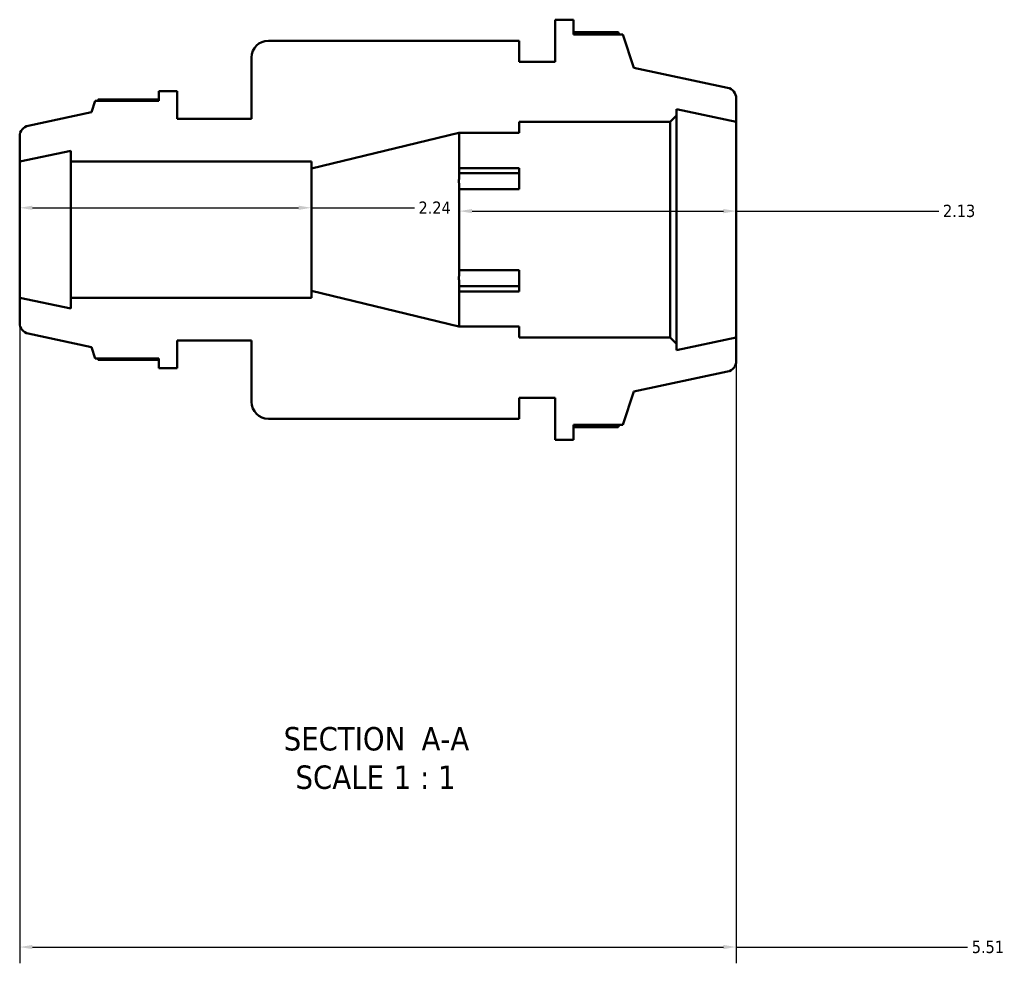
# Model space of a CAD drawing. Header units: inches. Extents: x -2.8 to 52.1, y -14.1 to 33.3.
# Tile 3 of 8: x 18.3 to 25.8, y -14.1 to -6.8. Entities that reach past the tile are written whole.
import ezdxf

# ---------------------------------------------------------------- set-up
doc = ezdxf.new("R2010")
doc.units = ezdxf.units.IN
doc.header["$MEASUREMENT"] = 0
for name, color, linetype, lineweight in [('Dimension (ANSI)', 7, 'Continuous', 25), ('Symbol (ANSI)', 7, 'Continuous', 25), ('Visible (ANSI)', 7, 'Continuous', 50)]:
    doc.layers.add(name, color=color, linetype=linetype, lineweight=lineweight)
doc.styles.add('Label Text (ANSI)', font='tahoma.ttf')
doc.styles.add('Note Text (ANSI)', font='tahoma.ttf')
doc.dimstyles.new('Default (ANSI)', dxfattribs={"dimtxt": 0.094488, "dimasz": 0.098425, "dimexe": 0.125, "dimexo": 0.0625, "dimgap": 0.031496, "dimtad": 0, "dimtih": 1, "dimtoh": 1, "dimrnd": 1e-08, "dimzin": 4, "dimdsep": 46, "dimtxsty": 'Note Text (ANSI)', "dimcen": 0.09, "dimdle": 0.393701, "dimclrd": 256, "dimclre": 256, "dimclrt": 5, "dimadec": 0, "dimazin": 1, "dimtfac": 1, "dimtofl": 0, "dimtmove": 0, "dimatfit": 3, "dimfxl": 1, "dimtolj": 1, "dimtzin": 4, "dimlwd": -1, "dimlwe": -1, "dimarcsym": 0})

# ---------------------------------------------------------------- blocks, each defined once
blk = doc.blocks.new('*D7')
at = {"layer": 'Defpoints', "color": 0, "transparency": 16777216}
for p in [(18.2569, -8.9745), (23.7687, -9.2796), (23.7687, -13.968)]:
    blk.add_point(p, dxfattribs=at)
at = {"layer": 'Dimension (ANSI)', "transparency": 16777216}
for p, q in [((18.2569, -9.037), (18.2569, -14.093)), ((23.7687, -9.3421), (23.7687, -14.093)), ((18.3553, -13.968), (23.6703, -13.968)), ((23.7687, -13.968), (25.5495, -13.968))]:
    blk.add_line(p, q, dxfattribs=at)
for points in [[(18.3553, -13.9516), (18.3553, -13.9844), (18.2569, -13.968)], [(23.6703, -13.9516), (23.6703, -13.9844), (23.7687, -13.968)]]:
    blk.add_solid(points, dxfattribs=at)
at = {"layer": 'Dimension (ANSI)', "color": 5, "transparency": 16777216, "insert": (25.5809, -13.9196), "char_height": 0.09449, "attachment_point": 1, "style": 'Note Text (ANSI)'}
blk.add_mtext('\\A1;5.51', dxfattribs=at)
blk = doc.blocks.new('*D8')
at = {"layer": 'Defpoints', "color": 0, "transparency": 16777216}
for p in [(20.501, -8.2824), (18.2569, -8.4509), (20.501, -8.4509)]:
    blk.add_point(p, dxfattribs=at)
at = {"layer": 'Dimension (ANSI)', "transparency": 16777216}
for p, q in [((18.3553, -8.2824), (20.4026, -8.2824)), ((20.501, -8.2824), (21.2934, -8.2824))]:
    blk.add_line(p, q, dxfattribs=at)
for points in [[(18.3553, -8.266), (18.3553, -8.2988), (18.2569, -8.2824)], [(20.4026, -8.266), (20.4026, -8.2988), (20.501, -8.2824)]]:
    blk.add_solid(points, dxfattribs=at)
at = {"layer": 'Dimension (ANSI)', "color": 5, "transparency": 16777216, "insert": (21.3249, -8.2342), "char_height": 0.09449, "attachment_point": 1, "style": 'Note Text (ANSI)'}
blk.add_mtext('\\A1;2.24', dxfattribs=at)
blk = doc.blocks.new('*D9')
at = {"layer": 'Defpoints', "color": 0, "transparency": 16777216}
for p in [(23.7687, -8.308), (21.6387, -8.4509), (23.7687, -8.4509)]:
    blk.add_point(p, dxfattribs=at)
at = {"layer": 'Dimension (ANSI)', "transparency": 16777216}
for p, q in [((21.7371, -8.308), (23.6703, -8.308)), ((23.7687, -8.308), (25.3283, -8.308))]:
    blk.add_line(p, q, dxfattribs=at)
for points in [[(21.7371, -8.2916), (21.7371, -8.3244), (21.6387, -8.308)], [(23.6703, -8.2916), (23.6703, -8.3244), (23.7687, -8.308)]]:
    blk.add_solid(points, dxfattribs=at)
at = {"layer": 'Dimension (ANSI)', "color": 5, "transparency": 16777216, "insert": (25.3598, -8.2588), "char_height": 0.09449, "attachment_point": 1, "style": 'Note Text (ANSI)'}
blk.add_mtext('\\A1;2.13', dxfattribs=at)

msp = doc.modelspace()

# ---------------------------------------------------------------- linework, layer by layer
at = {"layer": 'Visible (ANSI)'}
for p, q in [((22.517, -6.8359), (22.375, -6.8359)), ((22.375, -6.8359), (22.375, -7.1589)), ((22.517, -6.9489), (22.517, -6.8359)), ((22.861, -6.9313), (22.517, -6.9313)), ((22.8977, -6.9489), (22.517, -6.9489)), ((22.9813, -7.2061), (22.8977, -6.9489)), ((22.0989, -6.9974), (20.17, -6.9974)), ((22.0989, -7.1589), (22.0989, -6.9974)), ((20.0408, -7.1266), (20.0408, -7.5989)), ((22.375, -7.1589), (22.0989, -7.1589)), ((23.7031, -7.3595), (22.9813, -7.2061)), ((19.4695, -7.3859), (19.3275, -7.3859)), ((19.3275, -7.3859), (19.3275, -7.4604)), ((19.4695, -7.5989), (19.4695, -7.3859)), ((18.8366, -7.4604), (18.8081, -7.5483)), ((19.3275, -7.4604), (18.8366, -7.4604)), ((19.3275, -7.4488), (18.8608, -7.4488)), ((23.7687, -7.6221), (23.7687, -7.4406)), ((18.8081, -7.5483), (18.3225, -7.6515)), ((23.2597, -7.6221), (23.3094, -7.5724)), ((23.3094, -7.5724), (23.3094, -7.5245)), ((23.3094, -7.5245), (23.7687, -7.6221)), ((23.3094, -9.3293), (23.3094, -7.5724)), ((20.0408, -7.5989), (19.4695, -7.5989)), ((22.0989, -7.7057), (22.0989, -7.6221)), ((22.0989, -7.6221), (23.2597, -7.6221)), ((23.2597, -7.6221), (23.2597, -9.2796)), ((23.7687, -9.2796), (23.7687, -7.6221)), ((20.501, -7.9796), (21.6357, -7.7057)), ((21.6357, -7.7057), (22.0989, -7.7057)), ((21.6387, -8.0497), (21.6387, -7.7057)), ((18.2569, -7.7325), (18.2569, -7.9272)), ((18.2569, -7.9272), (18.6506, -7.8436)), ((18.6506, -7.8436), (18.6506, -7.9272)), ((18.2569, -8.9745), (18.2569, -7.9272)), ((18.6506, -7.9272), (20.501, -7.9272)), ((18.6506, -8.9745), (18.6506, -7.9272)), ((20.501, -7.9272), (20.501, -7.9796)), ((20.501, -8.9221), (20.501, -7.9796)), ((21.6387, -7.9765), (22.0989, -7.9765)), ((21.6387, -8.0168), (22.0989, -8.0168)), ((22.0989, -8.0168), (22.0989, -7.9765)), ((22.0989, -8.1398), (22.0989, -8.0168)), ((21.6387, -8.7949), (21.6387, -8.1069)), ((22.0989, -8.1398), (21.6387, -8.1398)), ((21.6387, -8.7619), (22.0989, -8.7619)), ((22.0989, -8.8849), (22.0989, -8.7619)), ((21.6387, -9.196), (21.6387, -8.852)), ((21.6357, -9.196), (20.501, -8.9221)), ((20.501, -8.9221), (20.501, -8.9745)), ((22.0989, -8.8849), (21.6387, -8.8849)), ((22.0989, -8.9252), (21.6387, -8.9252)), ((22.0989, -8.9252), (22.0989, -8.8849)), ((18.6506, -9.0582), (18.2569, -8.9745)), ((18.2569, -8.9745), (18.2569, -9.1692)), ((20.501, -8.9745), (18.6506, -8.9745)), ((18.6506, -8.9745), (18.6506, -9.0582)), ((22.0989, -9.196), (21.6357, -9.196)), ((22.0989, -9.2796), (22.0989, -9.196)), ((18.3225, -9.2502), (18.8081, -9.3535)), ((19.4695, -9.5159), (19.4695, -9.3029)), ((19.4695, -9.3029), (20.0408, -9.3029)), ((20.0408, -9.3029), (20.0408, -9.7752)), ((23.2597, -9.2796), (22.0989, -9.2796)), ((23.3094, -9.3293), (23.2597, -9.2796)), ((23.7687, -9.2796), (23.3094, -9.3772)), ((23.7687, -9.4611), (23.7687, -9.2796)), ((18.8081, -9.3535), (18.8366, -9.4413)), ((23.3094, -9.3772), (23.3094, -9.3293)), ((18.8366, -9.4413), (19.3275, -9.4413)), ((18.8608, -9.4529), (19.3275, -9.4529)), ((19.3275, -9.4413), (19.3275, -9.5159)), ((19.3275, -9.5159), (19.4695, -9.5159)), ((22.9813, -9.6956), (23.7031, -9.5422)), ((22.0989, -9.9044), (22.0989, -9.7429)), ((22.0989, -9.7429), (22.375, -9.7429)), ((22.375, -9.7429), (22.375, -10.0659)), ((22.8977, -9.9528), (22.9813, -9.6956)), ((20.17, -9.9044), (22.0989, -9.9044)), ((22.517, -10.0659), (22.517, -9.9528)), ((22.517, -9.9528), (22.8977, -9.9528)), ((22.517, -9.9705), (22.861, -9.9705)), ((22.375, -10.0659), (22.517, -10.0659))]:
    msp.add_line(p, q, dxfattribs=at)
for centre, radius, start, end in [((20.17, -7.1266), 0.1292, 90, 180), ((23.6858, -7.4406), 0.0829, 0, 78), ((18.3398, -7.7325), 0.0829, 102, 180), ((18.3398, -9.1692), 0.0829, 180, 258), ((23.6858, -9.4611), 0.0829, 282, 0), ((20.17, -9.7752), 0.1292, 180, 270)]:
    msp.add_arc(centre, radius, start, end, dxfattribs=at)
for points, weights in [([(22.8701, -6.9489), (22.8656, -6.9402), (22.861, -6.9313)], [1.00246993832, 1.00130838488, 1]), ([(18.8608, -7.4488), (18.8578, -7.4546), (18.8548, -7.4604)], [1, 1.00076038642, 1.00137297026]), ([(21.6387, -8.1069), (21.6327, -8.0783), (21.6387, -8.0497)], [1, 1.00097922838, 1]), ([(21.6387, -8.852), (21.6327, -8.8234), (21.6387, -8.7949)], [1, 1.00097922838, 1]), ([(18.8548, -9.4413), (18.8578, -9.4471), (18.8608, -9.4529)], [1.00137297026, 1.00076038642, 1]), ([(22.861, -9.9705), (22.8656, -9.9616), (22.8701, -9.9528)], [1, 1.00130838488, 1.00246993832])]:
    msp.add_rational_spline(points, weights, degree=2, dxfattribs=at)

# ---------------------------------------------------------------- texts
at = {"layer": 'Symbol (ANSI)', "char_height": 0.18, "attachment_point": 7, "style": 'Label Text (ANSI)'}
for s, insert in [('SECTION', (20.2874, -12.4594)), (' A-A', (21.2809, -12.4556)), ('SCALE', (20.3787, -12.7551)), (' 1 : 1', (21.0665, -12.7519))]:
    msp.add_mtext(s, dxfattribs=dict(at, insert=insert))

# ---------------------------------------------------------------- dimensions: what is measured, and where the dimension line sits
at = {"layer": 'Dimension (ANSI)'}
for base, p1, p2, override, picture, middle in [((20.501, -8.2824), (18.2569, -8.4509), (20.501, -8.4509), {"dimgap": 0.031496, "dimtih": 0, "dimtoh": 0, "dimdec": 2, "dimse1": 1, "dimse2": 1, "dimtol": 0, "dimlim": 0, "dimtp": 0, "dimtm": 0, "dimtdec": 2, "dimatfit": 2}, '*D8', (21.4459, -8.2824)), ((23.7687, -8.308), (21.6387, -8.4509), (23.7687, -8.4509), {"dimgap": 0.031496, "dimtih": 0, "dimtoh": 0, "dimdec": 2, "dimse1": 1, "dimse2": 1, "dimtol": 0, "dimlim": 0, "dimtp": 0, "dimtm": 0, "dimtdec": 2, "dimatfit": 2}, '*D9', (25.4787, -8.308)), ((23.7687, -13.968), (18.2569, -8.9745), (23.7687, -9.2796), {"dimgap": 0.031496, "dimtih": 0, "dimtoh": 0, "dimdec": 2, "dimtol": 0, "dimlim": 0, "dimtp": 0, "dimtm": 0, "dimtdec": 2, "dimatfit": 2}, '*D7', (25.6978, -13.968))]:
    dim = msp.add_linear_dim(base=base, p1=p1, p2=p2, angle=180, dimstyle='Default (ANSI)', override=override, dxfattribs=at)
    dim.commit()
    dim.dimension.update_dxf_attribs({"geometry": picture, "text_midpoint": middle, "dimtype": 160})

doc.saveas('drawing.dxf')
